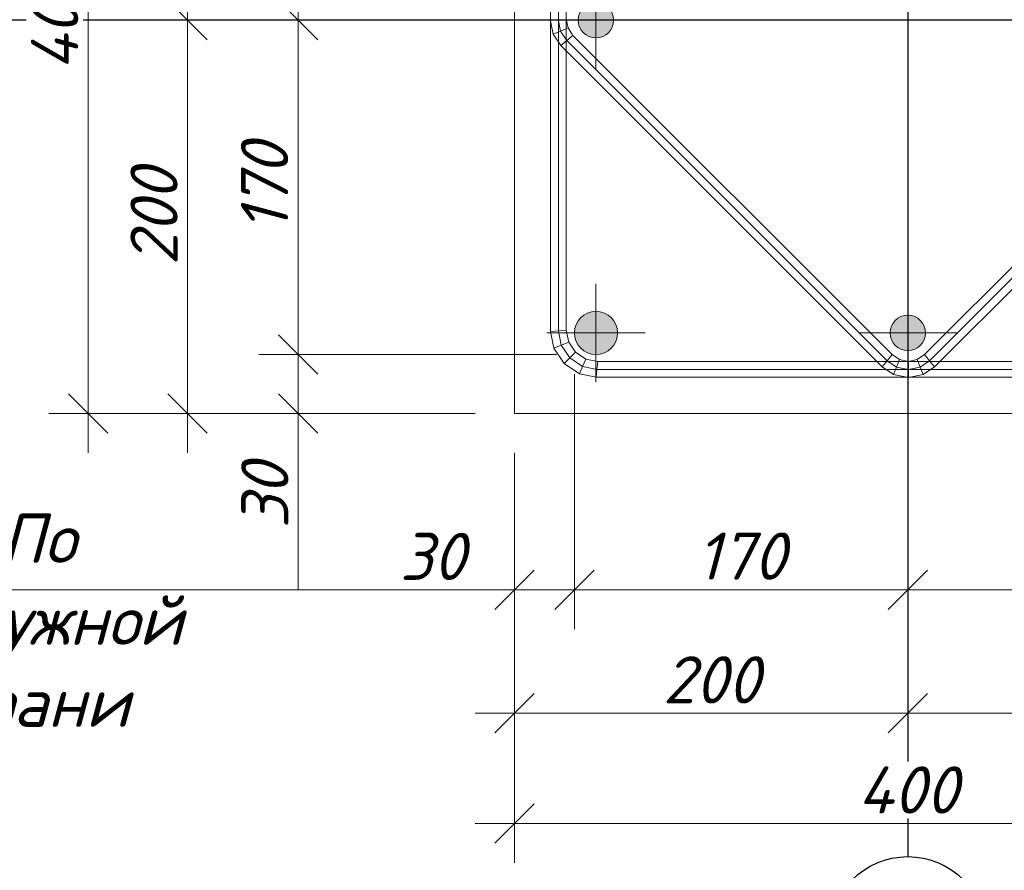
# Model space of a CAD drawing. Header units: millimetres. Extents: x 363306 to 7757304, y 1022887 to 1207196.
# Tile 41 of 256: x 653780 to 658788, y 1060815 to 1065140. Entities that reach past the tile are written whole.
import ezdxf

# ---------------------------------------------------------------- set-up
doc = ezdxf.new("R2010")
doc.units = ezdxf.units.MM
doc.linetypes.add('ACAD_ISO10W100', pattern=[18, 12, -3, 0, -3])
doc.linetypes.add('CENTERX2', pattern=[101.6, 63.5, -12.7, 12.7, -12.7])
for name, color, linetype, lineweight in [('ACO-текст', 7, 'Continuous', 20), ('арматура', 1, 'Continuous', 40), ('Выноска', 5, 'Continuous', 15), ('надпись 0.18', 160, 'Continuous', 18), ('Основная', 7, 'Continuous', 40), ('текст', 7, 'Continuous', 25)]:
    doc.layers.add(name, color=color, linetype=linetype, lineweight=lineweight)
doc.layers.add('kcd_tx', color=7, linetype='Continuous')
doc.layers.add('Оси', color=7, linetype='Continuous')
doc.styles.add('PDF ISOCPEUR Italic', font='isocpeui.ttf')
doc.styles.get("Standard").update_dxf_attribs({"font": 'isocpeui.ttf'})
doc.styles.add('WMF-Times New Roman2', font='times.ttf')
doc.dimstyles.new('Санжар', dxfattribs={"dimtxt": 240, "dimasz": 200, "dimexe": 200, "dimexo": 200, "dimgap": 50, "dimtad": 1, "dimdec": 0, "dimtxsty": 'Standard', "dimblk": 'OBLIQUE', "dimcen": 2.5, "dimdle": 200, "dimclrd": 152, "dimclre": 152, "dimclrt": 152, "dimadec": 0, "dimazin": 0, "dimtfac": 1, "dimtdec": 0, "dimtmove": 0, "dimatfit": 3, "dimldrblk": 'OBLIQUE', "dimfxl": 0, "dimlwd": 0, "dimlwe": 0, "dimarcsym": 0})

# ---------------------------------------------------------------- blocks, each defined once
blk = doc.blocks.new('*U52')
at = {"linetype": 'ACAD_ISO10W100', "lineweight": 5}
h = blk.add_hatch(color=140, dxfattribs=at)
edge = h.paths.add_edge_path()
edge.add_arc((0, 0), 9, 0, 360)
at = {"color": 1, "linetype": 'CENTERX2', "lineweight": 0, "ltscale": 10}
for p, q in [((0, -25), (0, 25)), ((-25, 0), (25, 0))]:
    blk.add_line(p, q, dxfattribs=at)
at = {"layer": 'арматура', "color": 140, "lineweight": 15, "ltscale": 1.5}
blk.add_circle((0, 0), 9, dxfattribs=at)
blk = doc.blocks.new('*U51')
at = {"lineweight": 5, "ltscale": 3}
h = blk.add_hatch(color=42, dxfattribs=at)
edge = h.paths.add_edge_path()
edge.add_arc((0, 0), 11, 0, 360)
at = {"color": 1, "linetype": 'CENTERX2', "lineweight": 0, "ltscale": 10}
for p, q in [((0, -25), (0, 25)), ((-25, 0), (25, 0))]:
    blk.add_line(p, q, dxfattribs=at)
at = {"layer": 'арматура', "color": 42, "lineweight": 15, "ltscale": 1.5}
blk.add_circle((0, 0), 11, dxfattribs=at)
blk = doc.blocks.new('_Oblique')
at = {"color": 0, "linetype": 'ByBlock', "lineweight": -2}
blk.add_line((-0.5, -0.5), (0.5, 0.5), dxfattribs=at)
blk = doc.blocks.new('*D122')
at = {"layer": 'Defpoints', "color": 0, "lineweight": 25, "transparency": 16777216}
for p in [(655197, 1066833.1), (656711, 1066833.1), (656297, 1065137.1)]:
    blk.add_point(p, dxfattribs=at)
at = {"layer": 'kcd_tx', "lineweight": 0, "transparency": 16777216}
for p, q in [((655197, 1064937.1), (655197, 1067033.1)), ((656511, 1066833.1), (654997, 1066833.1)), ((656097, 1065137.1), (654997, 1065137.1))]:
    blk.add_line(p, q, dxfattribs=at)
at = {"layer": 'kcd_tx', "lineweight": 0, "transparency": 16777216, "xscale": 200, "yscale": 200, "zscale": 200}
for p, rotation in [((655197, 1066833.1), 90), ((655197, 1065137.1), 270)]:
    blk.add_blockref('_Oblique', p, dxfattribs=dict(at, rotation=rotation))
at = {"layer": 'kcd_tx', "lineweight": 0, "transparency": 16777216, "insert": (655025.4, 1065985.1), "char_height": 240, "attachment_point": 5, "rotation": 90, "bg_fill": 3, "box_fill_scale": 1.1, "bg_fill_color": 256, "bg_fill_true_color": 13158600, "bg_fill_transparency": 0}
blk.add_mtext('170', dxfattribs=at)
blk = doc.blocks.new('*D123')
at = {"layer": 'Defpoints', "color": 0, "lineweight": 25, "transparency": 16777216}
for p in [(656297, 1065137.1), (655197, 1063437.1), (656711, 1063437.1)]:
    blk.add_point(p, dxfattribs=at)
at = {"layer": 'kcd_tx', "lineweight": 0, "transparency": 16777216}
for p, q in [((655197, 1065337.1), (655197, 1063237.1)), ((656097, 1065137.1), (654997, 1065137.1)), ((656511, 1063437.1), (654997, 1063437.1))]:
    blk.add_line(p, q, dxfattribs=at)
at = {"layer": 'kcd_tx', "lineweight": 0, "transparency": 16777216, "xscale": 200, "yscale": 200, "zscale": 200}
for p, rotation in [((655197, 1065137.1), 90), ((655197, 1063437.1), 270)]:
    blk.add_blockref('_Oblique', p, dxfattribs=dict(at, rotation=rotation))
at = {"layer": 'kcd_tx', "lineweight": 0, "transparency": 16777216, "insert": (655025.4, 1064287.1), "char_height": 240, "attachment_point": 5, "rotation": 90, "bg_fill": 3, "box_fill_scale": 1.1, "bg_fill_color": 256, "bg_fill_true_color": 13158600, "bg_fill_transparency": 0}
blk.add_mtext('170', dxfattribs=at)
blk = doc.blocks.new('*D125')
at = {"layer": 'Defpoints', "color": 0, "lineweight": 25, "transparency": 16777216}
for p in [(656711, 1063437.1), (655197, 1063137.1), (656297, 1063137.1)]:
    blk.add_point(p, dxfattribs=at)
at = {"layer": 'kcd_tx', "lineweight": 0, "transparency": 16777216}
for p, q in [((655197, 1063637.1), (655197, 1063137.1)), ((656511, 1063437.1), (654997, 1063437.1)), ((656097, 1063137.1), (654997, 1063137.1)), ((655197, 1063137.1), (655197, 1062501.2))]:
    blk.add_line(p, q, dxfattribs=at)
at = {"layer": 'kcd_tx', "lineweight": 0, "transparency": 16777216, "xscale": 200, "yscale": 200, "zscale": 200}
for p, rotation in [((655197, 1063437.1), 90), ((655197, 1063137.1), 270)]:
    blk.add_blockref('_Oblique', p, dxfattribs=dict(at, rotation=rotation))
at = {"layer": 'kcd_tx', "lineweight": 0, "transparency": 16777216, "insert": (655027, 1062719.2), "char_height": 240, "attachment_point": 5, "rotation": 90, "bg_fill": 3, "box_fill_scale": 1.1, "bg_fill_color": 256, "bg_fill_true_color": 13158600, "bg_fill_transparency": 0}
blk.add_mtext('30', dxfattribs=at)
blk = doc.blocks.new('*D283')
at = {"layer": 'Defpoints', "color": 0, "lineweight": 25, "transparency": 16777216}
for p in [(656297, 1067137.1), (654633.3, 1065137.1), (656297, 1065137.1)]:
    blk.add_point(p, dxfattribs=at)
at = {"layer": 'kcd_tx', "lineweight": 0, "transparency": 16777216}
for p, q in [((654633.3, 1067337.1), (654633.3, 1064937.1)), ((656097, 1067137.1), (654433.3, 1067137.1)), ((656097, 1065137.1), (654433.3, 1065137.1))]:
    blk.add_line(p, q, dxfattribs=at)
at = {"layer": 'kcd_tx', "lineweight": 0, "transparency": 16777216, "xscale": 200, "yscale": 200, "zscale": 200}
for p, rotation in [((654633.3, 1067137.1), 90), ((654633.3, 1065137.1), 270)]:
    blk.add_blockref('_Oblique', p, dxfattribs=dict(at, rotation=rotation))
at = {"layer": 'kcd_tx', "lineweight": 0, "transparency": 16777216, "insert": (654463.3, 1066137.1), "char_height": 240, "attachment_point": 5, "rotation": 90, "bg_fill": 3, "box_fill_scale": 1.1, "bg_fill_color": 256, "bg_fill_true_color": 13158600, "bg_fill_transparency": 0}
blk.add_mtext('200', dxfattribs=at)
blk = doc.blocks.new('*D126')
at = {"layer": 'Defpoints', "color": 0, "lineweight": 25, "transparency": 16777216}
for p in [(656297, 1065137.1), (654633.3, 1063137.1), (656297, 1063137.1)]:
    blk.add_point(p, dxfattribs=at)
at = {"layer": 'kcd_tx', "lineweight": 0, "transparency": 16777216}
for p, q in [((654633.3, 1065337.1), (654633.3, 1062937.1)), ((656097, 1065137.1), (654433.3, 1065137.1)), ((656097, 1063137.1), (654433.3, 1063137.1))]:
    blk.add_line(p, q, dxfattribs=at)
at = {"layer": 'kcd_tx', "lineweight": 0, "transparency": 16777216, "xscale": 200, "yscale": 200, "zscale": 200}
for p, rotation in [((654633.3, 1065137.1), 90), ((654633.3, 1063137.1), 270)]:
    blk.add_blockref('_Oblique', p, dxfattribs=dict(at, rotation=rotation))
at = {"layer": 'kcd_tx', "lineweight": 0, "transparency": 16777216, "insert": (654463.3, 1064137.1), "char_height": 240, "attachment_point": 5, "rotation": 90, "bg_fill": 3, "box_fill_scale": 1.1, "bg_fill_color": 256, "bg_fill_true_color": 13158600, "bg_fill_transparency": 0}
blk.add_mtext('200', dxfattribs=at)
blk = doc.blocks.new('*D127')
at = {"layer": 'Defpoints', "color": 0, "lineweight": 25, "transparency": 16777216}
for p in [(656297, 1067137.1), (654128.1, 1063137.1), (656297, 1063137.1)]:
    blk.add_point(p, dxfattribs=at)
at = {"layer": 'kcd_tx', "lineweight": 0, "transparency": 16777216}
for p, q in [((654128.1, 1067337.1), (654128.1, 1062937.1)), ((656097, 1067137.1), (653928.1, 1067137.1)), ((656097, 1063137.1), (653928.1, 1063137.1))]:
    blk.add_line(p, q, dxfattribs=at)
at = {"layer": 'kcd_tx', "lineweight": 0, "transparency": 16777216, "xscale": 200, "yscale": 200, "zscale": 200}
for p, rotation in [((654128.1, 1067137.1), 90), ((654128.1, 1063137.1), 270)]:
    blk.add_blockref('_Oblique', p, dxfattribs=dict(at, rotation=rotation))
at = {"layer": 'kcd_tx', "lineweight": 0, "transparency": 16777216, "insert": (653958.1, 1065137.1), "char_height": 240, "attachment_point": 5, "rotation": 90, "bg_fill": 3, "box_fill_scale": 1.1, "bg_fill_color": 256, "bg_fill_true_color": 13158600, "bg_fill_transparency": 0}
blk.add_mtext('400', dxfattribs=at)
blk = doc.blocks.new('*D128')
at = {"layer": 'Defpoints', "color": 0, "lineweight": 25, "transparency": 16777216}
for p in [(656601, 1063537.1), (656601, 1062241), (658297, 1062136.5)]:
    blk.add_point(p, dxfattribs=at)
at = {"layer": 'kcd_tx', "lineweight": 0, "transparency": 16777216}
for p, q in [((656601, 1063337.1), (656601, 1062041)), ((658297, 1062336.5), (658297, 1062441)), ((658497, 1062241), (656401, 1062241))]:
    blk.add_line(p, q, dxfattribs=at)
at = {"layer": 'kcd_tx', "lineweight": 0, "transparency": 16777216, "xscale": 200, "yscale": 200, "zscale": 200, "rotation": 180}
blk.add_blockref('_Oblique', (656601, 1062241), dxfattribs=at)
at = {"layer": 'kcd_tx', "lineweight": 0, "transparency": 16777216, "xscale": 200, "yscale": 200, "zscale": 200}
blk.add_blockref('_Oblique', (658297, 1062241), dxfattribs=at)
at = {"layer": 'kcd_tx', "lineweight": 0, "transparency": 16777216, "insert": (657449, 1062412.5), "char_height": 240, "attachment_point": 5, "bg_fill": 3, "box_fill_scale": 1.1, "bg_fill_color": 256, "bg_fill_true_color": 13158600, "bg_fill_transparency": 0}
blk.add_mtext('170', dxfattribs=at)
blk = doc.blocks.new('*D129')
at = {"layer": 'Defpoints', "color": 0, "lineweight": 25, "transparency": 16777216}
for p in [(659997, 1063547.1), (659997, 1062241), (658297, 1062136.5)]:
    blk.add_point(p, dxfattribs=at)
at = {"layer": 'kcd_tx', "lineweight": 0, "transparency": 16777216}
for p, q in [((659997, 1063347.1), (659997, 1062041)), ((658297, 1062336.5), (658297, 1062441)), ((658097, 1062241), (660197, 1062241))]:
    blk.add_line(p, q, dxfattribs=at)
at = {"layer": 'kcd_tx', "lineweight": 0, "transparency": 16777216, "xscale": 200, "yscale": 200, "zscale": 200, "rotation": 180}
blk.add_blockref('_Oblique', (658297, 1062241), dxfattribs=at)
at = {"layer": 'kcd_tx', "lineweight": 0, "transparency": 16777216, "xscale": 200, "yscale": 200, "zscale": 200}
blk.add_blockref('_Oblique', (659997, 1062241), dxfattribs=at)
at = {"layer": 'kcd_tx', "lineweight": 0, "transparency": 16777216, "insert": (659147, 1062412.5), "char_height": 240, "attachment_point": 5, "bg_fill": 3, "box_fill_scale": 1.1, "bg_fill_color": 256, "bg_fill_true_color": 13158600, "bg_fill_transparency": 0}
blk.add_mtext('170', dxfattribs=at)
blk = doc.blocks.new('*D130')
at = {"layer": 'Defpoints', "color": 0, "lineweight": 25, "transparency": 16777216}
for p in [(656601, 1063537.1), (656297, 1063137.1), (656297, 1062241)]:
    blk.add_point(p, dxfattribs=at)
at = {"layer": 'kcd_tx', "lineweight": 0, "transparency": 16777216}
for p, q in [((656601, 1063337.1), (656601, 1062041)), ((656297, 1062937.1), (656297, 1062041)), ((656297, 1062241), (655661.1, 1062241)), ((656801, 1062241), (656297, 1062241))]:
    blk.add_line(p, q, dxfattribs=at)
at = {"layer": 'kcd_tx', "lineweight": 0, "transparency": 16777216, "xscale": 200, "yscale": 200, "zscale": 200, "rotation": 180}
blk.add_blockref('_Oblique', (656297, 1062241), dxfattribs=at)
at = {"layer": 'kcd_tx', "lineweight": 0, "transparency": 16777216, "xscale": 200, "yscale": 200, "zscale": 200}
blk.add_blockref('_Oblique', (656601, 1062241), dxfattribs=at)
at = {"layer": 'kcd_tx', "lineweight": 0, "transparency": 16777216, "insert": (655879.1, 1062411), "char_height": 240, "attachment_point": 5, "bg_fill": 3, "box_fill_scale": 1.1, "bg_fill_color": 256, "bg_fill_true_color": 13158600, "bg_fill_transparency": 0}
blk.add_mtext('30', dxfattribs=at)
blk = doc.blocks.new('*D132')
at = {"layer": 'Defpoints', "color": 0, "lineweight": 25, "transparency": 16777216}
for p in [(656297, 1063137.1), (658297, 1063137.1), (658297, 1061613.5)]:
    blk.add_point(p, dxfattribs=at)
at = {"layer": 'kcd_tx', "lineweight": 0, "transparency": 16777216}
for p, q in [((656297, 1062937.1), (656297, 1061413.5)), ((658297, 1062937.1), (658297, 1061413.5)), ((656097, 1061613.5), (658497, 1061613.5))]:
    blk.add_line(p, q, dxfattribs=at)
at = {"layer": 'kcd_tx', "lineweight": 0, "transparency": 16777216, "xscale": 200, "yscale": 200, "zscale": 200, "rotation": 180}
blk.add_blockref('_Oblique', (656297, 1061613.5), dxfattribs=at)
at = {"layer": 'kcd_tx', "lineweight": 0, "transparency": 16777216, "xscale": 200, "yscale": 200, "zscale": 200}
blk.add_blockref('_Oblique', (658297, 1061613.5), dxfattribs=at)
at = {"layer": 'kcd_tx', "lineweight": 0, "transparency": 16777216, "insert": (657297, 1061783.5), "char_height": 240, "attachment_point": 5, "bg_fill": 3, "box_fill_scale": 1.1, "bg_fill_color": 256, "bg_fill_true_color": 13158600, "bg_fill_transparency": 0}
blk.add_mtext('200', dxfattribs=at)
blk = doc.blocks.new('*D133')
at = {"layer": 'Defpoints', "color": 0, "lineweight": 25, "transparency": 16777216}
for p in [(658297, 1063137.1), (660297, 1063137.1), (660297, 1061613.5)]:
    blk.add_point(p, dxfattribs=at)
at = {"layer": 'kcd_tx', "lineweight": 0, "transparency": 16777216}
for p, q in [((658297, 1062937.1), (658297, 1061413.5)), ((660297, 1062937.1), (660297, 1061413.5)), ((658097, 1061613.5), (660497, 1061613.5))]:
    blk.add_line(p, q, dxfattribs=at)
at = {"layer": 'kcd_tx', "lineweight": 0, "transparency": 16777216, "xscale": 200, "yscale": 200, "zscale": 200, "rotation": 180}
blk.add_blockref('_Oblique', (658297, 1061613.5), dxfattribs=at)
at = {"layer": 'kcd_tx', "lineweight": 0, "transparency": 16777216, "xscale": 200, "yscale": 200, "zscale": 200}
blk.add_blockref('_Oblique', (660297, 1061613.5), dxfattribs=at)
at = {"layer": 'kcd_tx', "lineweight": 0, "transparency": 16777216, "insert": (659297, 1061783.5), "char_height": 240, "attachment_point": 5, "bg_fill": 3, "box_fill_scale": 1.1, "bg_fill_color": 256, "bg_fill_true_color": 13158600, "bg_fill_transparency": 0}
blk.add_mtext('200', dxfattribs=at)
blk = doc.blocks.new('*D134')
at = {"layer": 'Defpoints', "color": 0, "lineweight": 25, "transparency": 16777216}
for p in [(656297, 1063137.1), (660297, 1063137.1), (660297, 1061053.6)]:
    blk.add_point(p, dxfattribs=at)
at = {"layer": 'kcd_tx', "lineweight": 0, "transparency": 16777216}
for p, q in [((656297, 1062937.1), (656297, 1060853.6)), ((660297, 1062937.1), (660297, 1060853.6)), ((656097, 1061053.6), (660497, 1061053.6))]:
    blk.add_line(p, q, dxfattribs=at)
at = {"layer": 'kcd_tx', "lineweight": 0, "transparency": 16777216, "xscale": 200, "yscale": 200, "zscale": 200, "rotation": 180}
blk.add_blockref('_Oblique', (656297, 1061053.6), dxfattribs=at)
at = {"layer": 'kcd_tx', "lineweight": 0, "transparency": 16777216, "xscale": 200, "yscale": 200, "zscale": 200}
blk.add_blockref('_Oblique', (660297, 1061053.6), dxfattribs=at)
at = {"layer": 'kcd_tx', "lineweight": 0, "transparency": 16777216, "insert": (658297, 1061223.6), "char_height": 240, "attachment_point": 5, "bg_fill": 3, "box_fill_scale": 1.1, "bg_fill_color": 256, "bg_fill_true_color": 13158600, "bg_fill_transparency": 0}
blk.add_mtext('400', dxfattribs=at)

msp = doc.modelspace()

# ---------------------------------------------------------------- linework, layer by layer
at = {"lineweight": 15}
for p, q in [((656479.966, 1063554.183), (656479.966, 1066715.942)), ((656559.966, 1063562.063), (656559.966, 1066708.063)), ((656493.48, 1065066.613), (656478.406, 1065142.396)), ((656568.838, 1065097.828), (656559.973, 1065142.396)), ((656493.48, 1065066.613), (656531.159, 1065082.22)), ((656568.838, 1065097.828), (656531.159, 1065082.22)), ((656594.084, 1065060.045), (656568.838, 1065097.828)), ((656531.944, 1065009.048), (656493.48, 1065066.613)), ((656531.944, 1065009.048), (656563.014, 1065034.546)), ((656594.084, 1065060.045), (656563.014, 1065034.546)), ((658217.427, 1063436.702), (656594.084, 1065060.045)), ((660001.354, 1065055.927), (658382.129, 1063436.702)), ((658166.43, 1063374.561), (656531.944, 1065009.048)), ((660062.375, 1065003.811), (658433.126, 1063374.561)), ((656479.966, 1063554.183), (656519.966, 1063558.123)), ((656496.787, 1063469.619), (656479.966, 1063554.183)), ((656559.966, 1063562.063), (656519.966, 1063558.123)), ((656572.145, 1063500.833), (656559.966, 1063562.063)), ((656496.787, 1063469.619), (656534.466, 1063485.226)), ((656572.145, 1063500.833), (656534.466, 1063485.226)), ((656606.829, 1063448.926), (656572.145, 1063500.833)), ((656549.152, 1063391.249), (656496.787, 1063469.619)), ((656606.829, 1063448.926), (656577.99, 1063420.087)), ((656658.736, 1063414.242), (656606.829, 1063448.926)), ((658217.427, 1063436.702), (658191.928, 1063405.631)), ((658255.21, 1063411.456), (658217.427, 1063436.702)), ((658382.129, 1063436.702), (658344.346, 1063411.456)), ((658382.129, 1063436.702), (658407.627, 1063405.631)), ((656549.152, 1063391.249), (656577.99, 1063420.087)), ((656627.522, 1063338.884), (656549.152, 1063391.249)), ((656627.522, 1063338.884), (656643.129, 1063376.563)), ((656658.736, 1063414.242), (656643.129, 1063376.563)), ((656719.966, 1063402.063), (656658.736, 1063414.242)), ((656719.966, 1063402.063), (656716.026, 1063362.063)), ((659873.966, 1063402.063), (656719.966, 1063402.063)), ((658166.43, 1063374.561), (658191.928, 1063405.631)), ((658223.995, 1063336.097), (658166.43, 1063374.561)), ((658223.995, 1063336.097), (658239.602, 1063373.777)), ((658255.21, 1063411.456), (658239.602, 1063373.777)), ((658299.778, 1063402.591), (658255.21, 1063411.456)), ((658344.346, 1063411.456), (658299.778, 1063402.591)), ((658299.778, 1063402.591), (658299.778, 1063361.807)), ((658344.346, 1063411.456), (658359.953, 1063373.777)), ((658375.56, 1063336.097), (658359.953, 1063373.777)), ((658433.126, 1063374.561), (658375.56, 1063336.097)), ((658433.126, 1063374.561), (658407.627, 1063405.631)), ((656712.086, 1063322.063), (656627.522, 1063338.884)), ((656712.086, 1063322.063), (656716.026, 1063362.063)), ((659881.845, 1063322.063), (656712.086, 1063322.063)), ((658299.778, 1063321.023), (658223.995, 1063336.097)), ((658299.778, 1063321.023), (658299.778, 1063361.807)), ((658375.56, 1063336.097), (658299.778, 1063321.023))]:
    msp.add_line(p, q, dxfattribs=at)
at = {"color": 9, "lineweight": 15}
for p, q in [((656519.966, 1063558.123), (656519.966, 1066712.002)), ((656531.159, 1065082.22), (656519.189, 1065142.396)), ((656563.014, 1065034.546), (656531.159, 1065082.22)), ((658191.928, 1063405.631), (656563.014, 1065034.546)), ((660031.864, 1065029.869), (658407.627, 1063405.631)), ((656534.466, 1063485.226), (656519.966, 1063558.123)), ((656577.99, 1063420.087), (656534.466, 1063485.226)), ((656643.129, 1063376.563), (656577.99, 1063420.087)), ((656716.026, 1063362.063), (656643.129, 1063376.563)), ((658239.602, 1063373.777), (658191.928, 1063405.631)), ((658299.778, 1063361.807), (658239.602, 1063373.777)), ((658359.953, 1063373.777), (658299.778, 1063361.807)), ((658407.627, 1063405.631), (658359.953, 1063373.777)), ((659877.905, 1063362.063), (656716.026, 1063362.063))]:
    msp.add_line(p, q, dxfattribs=at)
at = {"layer": 'Выноска'}
msp.add_lwpolyline([(660296.966, 1063137.063), (656296.966, 1063137.063), (656296.966, 1067137.063), (660296.966, 1067137.063)], close=True, dxfattribs=at)
at = {"layer": 'Оси', "ltscale": 500}
for p, q in [((658296.966, 1068314.401), (658296.966, 1060884.556)), ((662074.564, 1065137.063), (653636.536, 1065137.063))]:
    msp.add_line(p, q, dxfattribs=at)

# ---------------------------------------------------------------- block references
at = {"layer": 'Основная', "color": 6, "lineweight": 18, "xscale": 10, "yscale": 10, "zscale": 10}
for name, p in [('*U52', (656710.966, 1065137.063)), ('*U51', (656710.966, 1063547.063)), ('*U52', (658296.966, 1063547.063))]:
    msp.add_blockref(name, p, dxfattribs=at)

# ---------------------------------------------------------------- texts
at = {"layer": 'ACO-текст', "color": 1, "insert": (653873.58, 1062627.913), "char_height": 250, "width": 1575.0295, "attachment_point": 2, "style": 'PDF ISOCPEUR Italic'}
msp.add_mtext('По наружной грани', dxfattribs=at)
at = {"layer": 'надпись 0.18', "ltscale": 100, "char_height": 250, "width": 18701.18103, "attachment_point": 1, "style": 'WMF-Times New Roman2'}
for s, insert in [('{\\fISOCPEUR|b0|i1|c204|p34;\\C256;\\c0;            Примечание:\\P\\pi-572.7275,l572.7275,t572.7275,859.7325,954.545;1.^IДанный лист читать совместно с листами К\\fISOCPEUR|b0|i1|c0|p34;p\\fISOCPEUR|b0|i1|c204|p34;-\\fISOCPEUR|b0|i1|c0|p34;5-6\\fISOCPEUR|b0|i1|c204|p34;.   \\P2.^IДля фундаментов бетон кл. В15\\P3.^IЗа  отм  0,000  принято  отметка  чистого пола  1 этажа, что соответствует  абсолютной отм. \\fISOCPEUR|b0|i1|c0|p34;\\C1;00\\fISOCPEUR|b0|i1|c204|p34;.\\fISOCPEUR|b0|i1|c0|p34;00\\fISOCPEUR|b0|i1|c204|p34;\\C256;\\c0;    \\P4.^IФундаменты выполнить из бетона класса B15 (М200)\\P5.^IДля  обеспечения 50мм  слоя  бетона   арматуру фундаментной  ленты укладывать  на  кубики-фиксаторы,  изготовленные из цементно-песчаного раствора  М100 размерами 40х40х50мм.  \\P\\pi-750,l1000,t1000;\\fISOCPEUR|b0|i1|c0|p34;6.^I\\fISOCPEUR|b0|i1|c204|p34;Щебёночная подготовка толщ. 100 мм\\P\\pi0,l0,tz;\\fISOCPEUR|b0|i1|c0|p34;\\C7; \\fISOCPEUR|b0|i1|c204|p34;7.   Фундаменты выполнить из г\\C256;\\c0;оризонтальная\\C7; \\C256;\\c0;гидроизоляция из цементно-песчаного}', (473517.709, 1063631.532)), ('{\\fISOCPEUR|b0|i1|c204|p34;\\C256;\\c0;            Примечание:\\P\\pi-572.7275,l572.7275,t500,859.7325,954.545;1.^IДанный лист читать совместно с листами К\\fISOCPEUR|b0|i1|c0|p34;p\\fISOCPEUR|b0|i1|c204|p34;-\\fISOCPEUR|b0|i1|c0|p34;5-6\\fISOCPEUR|b0|i1|c204|p34;.   \\P2.^IДля фундаментов бетон кл. В15\\P3.^IЗа  отм  0,000  принято  отметка  чистого пола  1 этажа, что соответствует  абсолютной отм. \\fISOCPEUR|b0|i1|c0|p34;\\C1;000\\fISOCPEUR|b0|i1|c204|p34;.\\fISOCPEUR|b0|i1|c0|p34;00\\fISOCPEUR|b0|i1|c204|p34;\\C256;\\c0;  \\P4.^IФундаменты выполнить из бетона класса B15 (М200)\\P5.^IДля  обеспечения 50мм  слоя  бетона   арматуру фундаментной  ленты укладывать  на  кубики-фиксаторы,  изготовленные из цементно-песчаного раствора  М100 размерами 40х40х50мм.  \\P\\pi-1000,l1000,t500;\\fISOCPEUR|b0|i1|c0|p34;6.^I\\fISOCPEUR|b0|i1|c204|p34;Щебёночная подготовка толщ. 100 мм\\P\\pi-572.7275,l572.7275,t500,859.7325,954.545;\\C7;7.^IФундаменты выполнить из г\\C256;\\c0;оризонтальная\\C7; \\C256;\\c0;гидроизоляция из цементно-песчаного}', (518309.714, 1063475.586)), ('{\\fISOCPEUR|b0|i1|c204|p34;\\C256;\\c0;            Примечание:\\P\\pi-572.7275,l572.7275,t500,859.7325,954.545;1.^IДанный лист читать совместно с листами К\\fISOCPEUR|b0|i1|c0|p34;p\\fISOCPEUR|b0|i1|c204|p34;-\\fISOCPEUR|b0|i1|c0|p34;5-6\\fISOCPEUR|b0|i1|c204|p34;.   \\P2.^IДля фундаментов бетон кл. В15\\P3.^IЗа  отм  0,000  принято  отметка  чистого пола  1 этажа, что соответствует  абсолютной отм. \\fISOCPEUR|b0|i1|c0|p34;\\C1;000\\fISOCPEUR|b0|i1|c204|p34;.\\fISOCPEUR|b0|i1|c0|p34;00\\fISOCPEUR|b0|i1|c204|p34;\\C256;\\c0;  \\P4.^IФундаменты выполнить из бетона класса B15 (М200)\\P5.^IДля  обеспечения 50мм  слоя  бетона   арматуру фундаментной  ленты укладывать  на  кубики-фиксаторы,  изготовленные из цементно-песчаного раствора  М100 размерами 40х40х50мм.  \\P\\pi-1000,l1000,t500;\\fISOCPEUR|b0|i1|c0|p34;6.^I\\fISOCPEUR|b0|i1|c204|p34;Щебёночная подготовка толщ. 100 мм\\P\\pi-572.7275,l572.7275,t500,859.7325,954.545;\\C7;7.^IФундаменты выполнить из г\\C256;\\c0;оризонтальная\\C7; \\C256;\\c0;гидроизоляция из цементно-песчаного}', (563309.714, 1063475.586))]:
    msp.add_mtext(s, dxfattribs=dict(at, insert=insert))

# ---------------------------------------------------------------- next in the draw order: dimensions: what is measured, and where the dimension line sits
at = {"layer": 'kcd_tx', "color": 18, "lineweight": 0, "true_color": 0x000000}
dim = msp.add_linear_dim(base=(655196.965, 1066833.063), p1=(656296.966, 1065137.063), p2=(656710.966, 1066833.063), angle=270, dimstyle='Санжар', override={"dimlfac": 0.1, "dimclrd": 256, "dimclre": 256, "dimclrt": 256, "dimfxl": 0.18, "dimtfill": 1, "dimarcsym": 2}, dxfattribs=at)
dim.commit()
dim.dimension.update_dxf_attribs({"geometry": '*D122', "text_midpoint": (655025.419, 1065985.063)})

# ---------------------------------------------------------------- next in the draw order: dimensions: what is measured, and where the dimension line sits
dim = msp.add_linear_dim(base=(655196.965, 1063437.063), p1=(656296.966, 1065137.063), p2=(656710.966, 1063437.063), angle=270, dimstyle='Санжар', override={"dimlfac": 0.1, "dimclrd": 256, "dimclre": 256, "dimclrt": 256, "dimfxl": 0.18, "dimtfill": 1, "dimarcsym": 2}, dxfattribs=at)
dim.commit()
dim.dimension.update_dxf_attribs({"geometry": '*D123', "text_midpoint": (655025.419, 1064287.063)})

# ---------------------------------------------------------------- next in the draw order: dimensions: what is measured, and where the dimension line sits
dim = msp.add_linear_dim(base=(654633.28, 1065137.063), p1=(656296.966, 1067137.063), p2=(656296.966, 1065137.063), angle=90, dimstyle='Санжар', override={"dimlfac": 0.1, "dimclrd": 256, "dimclre": 256, "dimclrt": 256, "dimfxl": 0.18, "dimtfill": 1, "dimarcsym": 2}, dxfattribs=at)
dim.commit()
dim.dimension.update_dxf_attribs({"geometry": '*D283', "text_midpoint": (654463.28, 1066137.063)})
dim = msp.add_linear_dim(base=(655196.965, 1063137.063), p1=(656710.966, 1063437.063), p2=(656296.966, 1063137.063), angle=90, dimstyle='Санжар', override={"dimlfac": 0.1, "dimclrd": 256, "dimclre": 256, "dimclrt": 256, "dimfxl": 0.18, "dimtfill": 1, "dimarcsym": 2}, dxfattribs=at)
dim.commit()
dim.dimension.update_dxf_attribs({"geometry": '*D125', "text_midpoint": (655196.965, 1062719.154), "dimtype": 160})

# ---------------------------------------------------------------- next in the draw order: dimensions: what is measured, and where the dimension line sits
dim = msp.add_linear_dim(base=(654633.28, 1063137.063), p1=(656296.966, 1065137.063), p2=(656296.966, 1063137.063), angle=90, dimstyle='Санжар', override={"dimlfac": 0.1, "dimclrd": 256, "dimclre": 256, "dimclrt": 256, "dimfxl": 0.18, "dimtfill": 1, "dimarcsym": 2}, dxfattribs=at)
dim.commit()
dim.dimension.update_dxf_attribs({"geometry": '*D126', "text_midpoint": (654463.28, 1064137.063)})
dim = msp.add_linear_dim(base=(656600.966, 1062240.999), p1=(658296.966, 1062136.461), p2=(656600.966, 1063537.063), dimstyle='Санжар', override={"dimlfac": 0.1, "dimclrd": 256, "dimclre": 256, "dimclrt": 256, "dimfxl": 0.18, "dimtfill": 1, "dimarcsym": 2}, dxfattribs=at)
dim.commit()
dim.dimension.update_dxf_attribs({"geometry": '*D128', "text_midpoint": (657448.966, 1062412.545)})

# ---------------------------------------------------------------- next in the draw order: dimensions: what is measured, and where the dimension line sits
dim = msp.add_linear_dim(base=(654128.108, 1063137.063), p1=(656296.966, 1067137.063), p2=(656296.966, 1063137.063), angle=90, dimstyle='Санжар', override={"dimlfac": 0.1, "dimclrd": 256, "dimclre": 256, "dimclrt": 256, "dimfxl": 0.18, "dimtfill": 1, "dimarcsym": 2}, dxfattribs=at)
dim.commit()
dim.dimension.update_dxf_attribs({"geometry": '*D127', "text_midpoint": (654128.108, 1065137.063), "dimtype": 160})
dim = msp.add_linear_dim(base=(659996.966, 1062240.999), p1=(658296.966, 1062136.461), p2=(659996.966, 1063547.063), dimstyle='Санжар', override={"dimlfac": 0.1, "dimclrd": 256, "dimclre": 256, "dimclrt": 256, "dimfxl": 0.18, "dimtfill": 1, "dimarcsym": 2}, dxfattribs=at)
dim.commit()
dim.dimension.update_dxf_attribs({"geometry": '*D129', "text_midpoint": (659146.966, 1062412.545)})

# ---------------------------------------------------------------- next in the draw order: linework, layer by layer
at = {"layer": 'Выноска'}
msp.add_lwpolyline([(655196.965, 1062987.063), (655196.965, 1062240.999)], dxfattribs=at)

# ---------------------------------------------------------------- next in the draw order: dimensions: what is measured, and where the dimension line sits
at = {"layer": 'kcd_tx', "color": 18, "lineweight": 0, "true_color": 0x000000}
dim = msp.add_linear_dim(base=(656296.966, 1062240.999), p1=(656600.966, 1063537.063), p2=(656296.966, 1063137.063), angle=180, dimstyle='Санжар', override={"dimlfac": 0.1, "dimclrd": 256, "dimclre": 256, "dimclrt": 256, "dimfxl": 0.18, "dimtfill": 1, "dimarcsym": 2}, dxfattribs=at)
dim.commit()
dim.dimension.update_dxf_attribs({"geometry": '*D130', "text_midpoint": (655879.057, 1062240.999), "dimtype": 160})

# ---------------------------------------------------------------- next in the draw order: dimensions: what is measured, and where the dimension line sits
dim = msp.add_linear_dim(base=(658296.966, 1061613.546), p1=(656296.966, 1063137.063), p2=(658296.966, 1063137.063), angle=180, dimstyle='Санжар', override={"dimlfac": 0.1, "dimclrd": 256, "dimclre": 256, "dimclrt": 256, "dimfxl": 0.18, "dimtfill": 1, "dimarcsym": 2}, dxfattribs=at)
dim.commit()
dim.dimension.update_dxf_attribs({"geometry": '*D132', "text_midpoint": (657296.966, 1061783.546)})

# ---------------------------------------------------------------- next in the draw order: dimensions: what is measured, and where the dimension line sits
dim = msp.add_linear_dim(base=(660296.966, 1061613.546), p1=(658296.966, 1063137.063), p2=(660296.966, 1063137.063), angle=180, dimstyle='Санжар', override={"dimlfac": 0.1, "dimclrd": 256, "dimclre": 256, "dimclrt": 256, "dimfxl": 0.18, "dimtfill": 1, "dimarcsym": 2}, dxfattribs=at)
dim.commit()
dim.dimension.update_dxf_attribs({"geometry": '*D133', "text_midpoint": (659296.966, 1061783.546)})

# ---------------------------------------------------------------- next in the draw order: dimensions: what is measured, and where the dimension line sits
dim = msp.add_linear_dim(base=(660296.966, 1061053.604), p1=(656296.966, 1063137.063), p2=(660296.966, 1063137.063), angle=180, dimstyle='Санжар', override={"dimlfac": 0.1, "dimclrd": 256, "dimclre": 256, "dimclrt": 256, "dimfxl": 0.18, "dimtfill": 1, "dimarcsym": 2}, dxfattribs=at)
dim.commit()
dim.dimension.update_dxf_attribs({"geometry": '*D134', "text_midpoint": (658296.966, 1061223.604)})

# ---------------------------------------------------------------- next in the draw order: linework, layer by layer
at = {"layer": 'Выноска'}
msp.add_lwpolyline([(653030.485, 1062240.999), (656146.966, 1062240.999)], dxfattribs=at)
at = {"layer": 'текст'}
msp.add_circle((658296.966, 1060484.556), 400, dxfattribs=at)

# ---------------------------------------------------------------- next in the draw order: texts
at = {"layer": 'надпись 0.18', "ltscale": 100, "insert": (608309.714, 1063475.586), "char_height": 250, "width": 18701.18103, "attachment_point": 1, "style": 'WMF-Times New Roman2'}
msp.add_mtext('{\\fISOCPEUR|b0|i1|c204|p34;\\C256;\\c0;            Примечание:\\P\\pi-572.7275,l572.7275,t500,859.7325,954.545;1.^IДанный лист читать совместно с листами К\\fISOCPEUR|b0|i1|c0|p34;p\\fISOCPEUR|b0|i1|c204|p34;-\\fISOCPEUR|b0|i1|c0|p34;5-6\\fISOCPEUR|b0|i1|c204|p34;.   \\P2.^IДля фундаментов бетон кл. В15\\P3.^IЗа  отм  0,000  принято  отметка  чистого пола  1 этажа, что соответствует  абсолютной отм. \\fISOCPEUR|b0|i1|c0|p34;\\C1;000\\fISOCPEUR|b0|i1|c204|p34;.\\fISOCPEUR|b0|i1|c0|p34;00\\fISOCPEUR|b0|i1|c204|p34;\\C256;\\c0;  \\P4.^IФундаменты выполнить из бетона класса B15 (М200)\\P5.^IДля  обеспечения 50мм  слоя  бетона   арматуру фундаментной  ленты укладывать  на  кубики-фиксаторы,  изготовленные из цементно-песчаного раствора  М100 размерами 40х40х50мм.  \\P\\pi-1000,l1000,t500;\\fISOCPEUR|b0|i1|c0|p34;6.^I\\fISOCPEUR|b0|i1|c204|p34;Щебёночная подготовка толщ. 100 мм\\P\\pi-572.7275,l572.7275,t500,859.7325,954.545;\\C7;7.^IФундаменты выполнить из г\\C256;\\c0;оризонтальная\\C7; \\C256;\\c0;гидроизоляция из цементно-песчаного}', dxfattribs=at)

doc.saveas('drawing.dxf')
